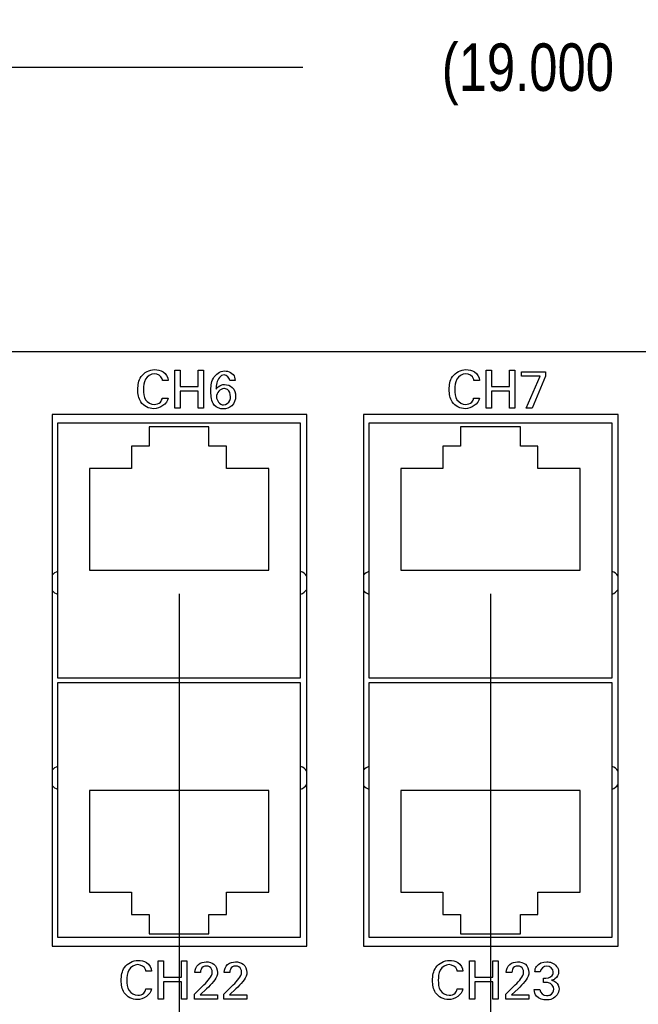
# Model space of a CAD drawing. Header units: inches. Extents: x 0 to 34, y 0 to 22.
# Tile 15 of 54: x 11 to 12.6, y 5.9 to 8.5. Entities that reach past the tile are written whole.
import ezdxf

# ---------------------------------------------------------------- set-up
doc = ezdxf.new("R2010")
doc.units = ezdxf.units.IN
doc.header["$LTSCALE"] = 1.87
doc.header["$MEASUREMENT"] = 0
doc.layers.get('0').update_dxf_attribs({"linetype": 'CONTINUOUS'})
doc.layers.add('02___PRT_ALL_AXES', color=7, linetype='CONTINUOUS')
doc.layers.add('DIMENSIONS', color=7, linetype='CONTINUOUS')
doc.styles.get("Standard").update_dxf_attribs({"font": 'txt', "width": 0.8})
doc.dimstyles.new('DIMSTYLE_1', dxfattribs={"dimtxt": 0.125, "dimasz": 0.18, "dimexe": 0.125, "dimexo": 0.0625, "dimgap": 0.0625, "dimtad": 0, "dimtih": 1, "dimtoh": 1, "dimdec": 3, "dimzin": 4, "dimdsep": 46, "dimtxsty": 'STANDARD', "dimblk": '_FILLED', "dimblk1": '_FILLED', "dimblk2": '_FILLED', "dimcen": 0.09, "dimadec": 0, "dimazin": 0, "dimtp": 0.001, "dimtm": 0.001, "dimtfac": 1, "dimtdec": 3, "dimtofl": 0, "dimtmove": 0, "dimatfit": 3, "dimldrblk": '_FILLED', "dimfxl": 1, "dimtolj": 1, "dimtzin": 4, "dimarcsym": 0})
doc.dimstyles.new('DIMSTYLE_2', dxfattribs={"dimtxt": 0.125, "dimasz": 0.18, "dimexe": 0.125, "dimexo": 0.0625, "dimgap": 0.03125, "dimtad": 0, "dimtih": 1, "dimtoh": 1, "dimdec": 3, "dimzin": 4, "dimdsep": 46, "dimtxsty": 'STANDARD', "dimblk": '_FILLED', "dimblk1": '_FILLED', "dimblk2": '_FILLED', "dimcen": 0.09, "dimadec": 0, "dimazin": 0, "dimtp": 0.001, "dimtm": 0.001, "dimtfac": 1, "dimtdec": 3, "dimtofl": 0, "dimtmove": 0, "dimatfit": 3, "dimldrblk": '_FILLED', "dimfxl": 1, "dimtolj": 1, "dimtzin": 4, "dimarcsym": 0})

# ---------------------------------------------------------------- blocks, each defined once
blk = doc.blocks.new('_FILLED')
at = {"color": 0, "linetype": 'BYBLOCK'}
blk.add_solid([(0, 0), (-1, 0.174), (-1, -0.174)], dxfattribs=at)
blk = doc.blocks.new('*D11')
at = {"layer": 'DIMENSIONS', "color": 2, "linetype": 'CONTINUOUS'}
for p, q in [((3.0744, 6.8026), (3.0744, 8.4801)), ((22.0744, 6.8026), (22.0744, 8.4801)), ((3.0744, 8.3551), (11.6994, 8.3551)), ((22.0744, 8.3551), (13.4494, 8.3551))]:
    blk.add_line(p, q, dxfattribs=at)
at = {"layer": 'DIMENSIONS', "color": 2, "linetype": 'CONTINUOUS', "xscale": 0.18, "yscale": 0.18, "zscale": 0.18, "rotation": 180}
blk.add_blockref('_FILLED', (3.0744, 8.3551), dxfattribs=at)
at = {"layer": 'DIMENSIONS', "color": 2, "linetype": 'CONTINUOUS', "xscale": 0.18, "yscale": 0.18, "zscale": 0.18}
blk.add_blockref('_FILLED', (22.0744, 8.3551), dxfattribs=at)
at = {"layer": 'DIMENSIONS', "color": 2, "linetype": 'CONTINUOUS', "insert": (12.5744, 8.4176), "char_height": 0.125, "width": 1.625, "attachment_point": 2, "line_spacing_factor": 0.9}
blk.add_mtext('(19.000{\\Ftxt.shx;\\W1.000000;\\H0.125000; }[482.6])', dxfattribs=at)
blk = doc.blocks.new('*D23')
at = {"layer": 'DIMENSIONS', "color": 2, "linetype": 'CONTINUOUS'}
blk.add_line((11.3734, 6.9676), (11.3734, 5.1876), dxfattribs=at)
at = {"layer": 'DIMENSIONS', "color": 2, "linetype": 'CONTINUOUS', "insert": (11.3109, 5.1251), "char_height": 0.125, "width": 1.725, "attachment_point": 3, "rotation": 90, "line_spacing_factor": 0.9}
blk.add_mtext('2X 8.299{\\Ftxt.shx;\\W1.000000;\\H0.125000; }[210.79]', dxfattribs=at)
blk = doc.blocks.new('*D24')
at = {"layer": 'DIMENSIONS', "color": 2, "linetype": 'CONTINUOUS'}
blk.add_line((12.1934, 6.9676), (12.1934, 5.1876), dxfattribs=at)
at = {"layer": 'DIMENSIONS', "color": 2, "linetype": 'CONTINUOUS', "insert": (12.1309, 5.1251), "char_height": 0.125, "width": 1.725, "attachment_point": 3, "rotation": 90, "line_spacing_factor": 0.9}
blk.add_mtext('2X 9.119{\\Ftxt.shx;\\W1.000000;\\H0.125000; }[231.62]', dxfattribs=at)
blk = doc.blocks.new('*D25')
at = {"layer": 'DIMENSIONS', "color": 2, "linetype": 'CONTINUOUS'}
blk.add_line((13.4634, 6.9676), (13.4634, 5.1876), dxfattribs=at)
at = {"layer": 'DIMENSIONS', "color": 2, "linetype": 'CONTINUOUS', "insert": (13.4009, 5.1251), "char_height": 0.125, "width": 1.825, "attachment_point": 3, "rotation": 90, "line_spacing_factor": 0.9}
blk.add_mtext('2X 10.389{\\Ftxt.shx;\\W1.000000;\\H0.125000; }[263.88]', dxfattribs=at)
blk = doc.blocks.new('*D26')
at = {"layer": 'DIMENSIONS', "color": 2, "linetype": 'CONTINUOUS'}
blk.add_line((14.2834, 6.9676), (14.2834, 5.1876), dxfattribs=at)
at = {"layer": 'DIMENSIONS', "color": 2, "linetype": 'CONTINUOUS', "insert": (14.2209, 5.1251), "char_height": 0.125, "width": 1.825, "attachment_point": 3, "rotation": 90, "line_spacing_factor": 0.9}
blk.add_mtext('2X 11.209{\\Ftxt.shx;\\W1.000000;\\H0.125000; }[284.71]', dxfattribs=at)
blk = doc.blocks.new('*D27')
at = {"layer": 'DIMENSIONS', "color": 2, "linetype": 'CONTINUOUS'}
blk.add_line((15.1034, 6.9676), (15.1034, 5.1876), dxfattribs=at)
at = {"layer": 'DIMENSIONS', "color": 2, "linetype": 'CONTINUOUS', "insert": (15.0409, 5.1251), "char_height": 0.125, "width": 1.825, "attachment_point": 3, "rotation": 90, "line_spacing_factor": 0.9}
blk.add_mtext('2X 12.029{\\Ftxt.shx;\\W1.000000;\\H0.125000; }[305.54]', dxfattribs=at)
blk = doc.blocks.new('*D28')
at = {"layer": 'DIMENSIONS', "color": 2, "linetype": 'CONTINUOUS'}
blk.add_line((15.9234, 6.9676), (15.9234, 5.1876), dxfattribs=at)
at = {"layer": 'DIMENSIONS', "color": 2, "linetype": 'CONTINUOUS', "insert": (15.8609, 5.1251), "char_height": 0.125, "width": 1.825, "attachment_point": 3, "rotation": 90, "line_spacing_factor": 0.9}
blk.add_mtext('2X 12.849{\\Ftxt.shx;\\W1.000000;\\H0.125000; }[326.36]', dxfattribs=at)
blk = doc.blocks.new('*D29')
at = {"layer": 'DIMENSIONS', "color": 2, "linetype": 'CONTINUOUS'}
blk.add_line((16.7434, 6.9676), (16.7434, 5.1876), dxfattribs=at)
at = {"layer": 'DIMENSIONS', "color": 2, "linetype": 'CONTINUOUS', "insert": (16.6809, 5.1251), "char_height": 0.125, "width": 1.825, "attachment_point": 3, "rotation": 90, "line_spacing_factor": 0.9}
blk.add_mtext('2X 13.669{\\Ftxt.shx;\\W1.000000;\\H0.125000; }[347.19]', dxfattribs=at)
blk = doc.blocks.new('*D30')
at = {"layer": 'DIMENSIONS', "color": 2, "linetype": 'CONTINUOUS'}
blk.add_line((17.5634, 6.9676), (17.5634, 5.1876), dxfattribs=at)
at = {"layer": 'DIMENSIONS', "color": 2, "linetype": 'CONTINUOUS', "insert": (17.5009, 5.1251), "char_height": 0.125, "width": 1.825, "attachment_point": 3, "rotation": 90, "line_spacing_factor": 0.9}
blk.add_mtext('2X 14.489{\\Ftxt.shx;\\W1.000000;\\H0.125000; }[368.02]', dxfattribs=at)
blk = doc.blocks.new('*D31')
at = {"layer": 'DIMENSIONS', "color": 2, "linetype": 'CONTINUOUS'}
blk.add_line((18.3854, 6.9676), (18.3854, 5.1876), dxfattribs=at)
at = {"layer": 'DIMENSIONS', "color": 2, "linetype": 'CONTINUOUS', "insert": (18.3229, 5.1251), "char_height": 0.125, "width": 1.725, "attachment_point": 3, "rotation": 90, "line_spacing_factor": 0.9}
blk.add_mtext('2X 15.311{\\Ftxt.shx;\\W1.000000;\\H0.125000; }[388.9]', dxfattribs=at)
blk = doc.blocks.new('*D32')
at = {"layer": 'DIMENSIONS', "color": 2, "linetype": 'CONTINUOUS'}
blk.add_line((19.2054, 6.9676), (19.2054, 5.1876), dxfattribs=at)
at = {"layer": 'DIMENSIONS', "color": 2, "linetype": 'CONTINUOUS', "insert": (19.1429, 5.1251), "char_height": 0.125, "width": 1.825, "attachment_point": 3, "rotation": 90, "line_spacing_factor": 0.9}
blk.add_mtext('2X 16.131{\\Ftxt.shx;\\W1.000000;\\H0.125000; }[409.73]', dxfattribs=at)
blk = doc.blocks.new('*D35')
at = {"layer": 'DIMENSIONS', "color": 2, "linetype": 'CONTINUOUS'}
blk.add_line((22.0744, 6.0001), (22.0744, 5.1876), dxfattribs=at)
at = {"layer": 'DIMENSIONS', "color": 2, "linetype": 'CONTINUOUS', "insert": (22.0119, 5.1251), "char_height": 0.125, "width": 1.425, "attachment_point": 3, "rotation": 90, "line_spacing_factor": 0.9}
blk.add_mtext('19.000{\\Ftxt.shx;\\W1.000000;\\H0.125000; }[482.6]', dxfattribs=at)

msp = doc.modelspace()

# ---------------------------------------------------------------- linework, layer by layer
at = {"color": 7, "linetype": 'CONTINUOUS'}
for p, q in [((21.8869, 7.6051), (3.2619, 7.6051)), ((11.0394, 7.4401), (11.0394, 6.0401)), ((11.7094, 7.4401), (11.0394, 7.4401)), ((11.7094, 6.0401), (11.7094, 7.4401)), ((11.8594, 7.4401), (11.8594, 6.0401)), ((12.5294, 7.4401), (11.8594, 7.4401)), ((12.5294, 6.0401), (12.5294, 7.4401)), ((11.0533, 7.4171), (11.0533, 6.747)), ((11.6935, 7.4171), (11.0533, 7.4171)), ((11.2947, 7.408), (11.2947, 7.3568)), ((11.4521, 7.408), (11.2947, 7.408)), ((11.4521, 7.3568), (11.4521, 7.408)), ((11.6935, 6.747), (11.6935, 7.4171)), ((11.8733, 7.4171), (11.8733, 6.747)), ((12.5135, 7.4171), (11.8733, 7.4171)), ((12.1147, 7.408), (12.1147, 7.3568)), ((12.2721, 7.408), (12.1147, 7.408)), ((12.2721, 7.3568), (12.2721, 7.408)), ((12.5135, 6.747), (12.5135, 7.4171)), ((11.2484, 7.3568), (11.2484, 7.2978)), ((11.2947, 7.3568), (11.2484, 7.3568)), ((11.4984, 7.3568), (11.4521, 7.3568)), ((11.4984, 7.2978), (11.4984, 7.3568)), ((12.0684, 7.3568), (12.0684, 7.2978)), ((12.1147, 7.3568), (12.0684, 7.3568)), ((12.3184, 7.3568), (12.2721, 7.3568)), ((12.3184, 7.2978), (12.3184, 7.3568)), ((11.1372, 7.2978), (11.1372, 7.0301)), ((11.2484, 7.2978), (11.1372, 7.2978)), ((11.6096, 7.2978), (11.4984, 7.2978)), ((11.6096, 7.0301), (11.6096, 7.2978)), ((11.9572, 7.2978), (11.9572, 7.0301)), ((12.0684, 7.2978), (11.9572, 7.2978)), ((12.4296, 7.2978), (12.3184, 7.2978)), ((12.4296, 7.0301), (12.4296, 7.2978)), ((11.1372, 7.0301), (11.6096, 7.0301)), ((11.9572, 7.0301), (12.4296, 7.0301)), ((11.0533, 6.747), (11.6935, 6.747)), ((11.8733, 6.747), (12.5135, 6.747)), ((11.0533, 6.7333), (11.0533, 6.0632)), ((11.6935, 6.7333), (11.0533, 6.7333)), ((11.6935, 6.0632), (11.6935, 6.7333)), ((11.8733, 6.7333), (11.8733, 6.0632)), ((12.5135, 6.7333), (11.8733, 6.7333)), ((12.5135, 6.0632), (12.5135, 6.7333)), ((11.1372, 6.4502), (11.1372, 6.1825)), ((11.6096, 6.4502), (11.1372, 6.4502)), ((11.6096, 6.1825), (11.6096, 6.4502)), ((11.9572, 6.4502), (11.9572, 6.1825)), ((12.4296, 6.4502), (11.9572, 6.4502)), ((12.4296, 6.1825), (12.4296, 6.4502)), ((11.1372, 6.1825), (11.2484, 6.1825)), ((11.2484, 6.1825), (11.2484, 6.1235)), ((11.4984, 6.1235), (11.4984, 6.1825)), ((11.4984, 6.1825), (11.6096, 6.1825)), ((11.9572, 6.1825), (12.0684, 6.1825)), ((12.0684, 6.1825), (12.0684, 6.1235)), ((12.3184, 6.1825), (12.4296, 6.1825)), ((12.3184, 6.1235), (12.3184, 6.1825)), ((11.2484, 6.1235), (11.2947, 6.1235)), ((11.2947, 6.1235), (11.2947, 6.0723)), ((11.4521, 6.0723), (11.4521, 6.1235)), ((11.4521, 6.1235), (11.4984, 6.1235)), ((12.0684, 6.1235), (12.1147, 6.1235)), ((12.1147, 6.1235), (12.1147, 6.0723)), ((12.2721, 6.1235), (12.3184, 6.1235)), ((12.2721, 6.0723), (12.2721, 6.1235)), ((11.2947, 6.0723), (11.4521, 6.0723)), ((12.1147, 6.0723), (12.2721, 6.0723)), ((11.0533, 6.0632), (11.6935, 6.0632)), ((11.8733, 6.0632), (12.5135, 6.0632)), ((11.0394, 6.0401), (11.7094, 6.0401)), ((11.8594, 6.0401), (12.5294, 6.0401))]:
    msp.add_line(p, q, dxfattribs=at)
at = {"color": 40, "linetype": 'CONTINUOUS'}
for p, q in [((11.3621, 7.4569), (11.3621, 7.5571)), ((11.3621, 7.5571), (11.3759, 7.5571)), ((11.3759, 7.5571), (11.3759, 7.5141)), ((11.4236, 7.5141), (11.4236, 7.5571)), ((11.4236, 7.5571), (11.4374, 7.5571)), ((11.4374, 7.5571), (11.4374, 7.4569)), ((12.1821, 7.4569), (12.1821, 7.5571)), ((12.1821, 7.5571), (12.1959, 7.5571)), ((12.1959, 7.5571), (12.1959, 7.5141)), ((12.2436, 7.5141), (12.2436, 7.5571)), ((12.2436, 7.5571), (12.2574, 7.5571)), ((12.2574, 7.5571), (12.2574, 7.4569)), ((12.275, 7.5414), (12.275, 7.553)), ((12.275, 7.553), (12.3384, 7.553)), ((12.3384, 7.553), (12.3384, 7.5413)), ((11.3447, 7.53), (11.3298, 7.53)), ((11.5209, 7.5302), (11.5066, 7.5302)), ((12.1647, 7.53), (12.1498, 7.53)), ((12.3244, 7.5414), (12.275, 7.5414)), ((12.2875, 7.4569), (12.3244, 7.5414)), ((12.3384, 7.5413), (12.3032, 7.4569)), ((11.3759, 7.5141), (11.4236, 7.5141)), ((11.3759, 7.5021), (11.3759, 7.4569)), ((11.4236, 7.5021), (11.3759, 7.5021)), ((11.4236, 7.4569), (11.4236, 7.5021)), ((12.1959, 7.5141), (12.2436, 7.5141)), ((12.1959, 7.5021), (12.1959, 7.4569)), ((12.2436, 7.5021), (12.1959, 7.5021)), ((12.2436, 7.4569), (12.2436, 7.5021)), ((11.3291, 7.4833), (11.3444, 7.4833)), ((12.1491, 7.4833), (12.1644, 7.4833)), ((11.3759, 7.4569), (11.3621, 7.4569)), ((11.4374, 7.4569), (11.4236, 7.4569)), ((12.1959, 7.4569), (12.1821, 7.4569)), ((12.2574, 7.4569), (12.2436, 7.4569)), ((12.3032, 7.4569), (12.2875, 7.4569)), ((11.3184, 5.9007), (11.3184, 6.0009)), ((11.3184, 6.0009), (11.3322, 6.0009)), ((11.3322, 6.0009), (11.3322, 5.9579)), ((11.3799, 5.9579), (11.3799, 6.0009)), ((11.3799, 6.0009), (11.3937, 6.0009)), ((11.3937, 6.0009), (11.3937, 5.9007)), ((12.1384, 6.0009), (12.1522, 6.0009)), ((12.1384, 5.9007), (12.1384, 6.0009)), ((12.1522, 6.0009), (12.1522, 5.9579)), ((12.1999, 6.0009), (12.2137, 6.0009)), ((12.1999, 5.9579), (12.1999, 6.0009)), ((12.2137, 6.0009), (12.2137, 5.9007)), ((11.301, 5.9739), (11.2861, 5.9739)), ((11.4297, 5.9705), (11.4152, 5.9705)), ((11.507, 5.9705), (11.4924, 5.9705)), ((12.121, 5.9739), (12.1061, 5.9739)), ((12.2498, 5.9705), (12.2352, 5.9705)), ((12.3245, 5.9723), (12.3104, 5.9723)), ((11.3322, 5.9579), (11.3799, 5.9579)), ((11.3322, 5.946), (11.3322, 5.9007)), ((11.3799, 5.946), (11.3322, 5.946)), ((11.3799, 5.9007), (11.3799, 5.946)), ((12.1522, 5.9579), (12.1999, 5.9579)), ((12.1999, 5.946), (12.1522, 5.946)), ((12.1522, 5.946), (12.1522, 5.9007)), ((12.1999, 5.9007), (12.1999, 5.946)), ((12.3332, 5.9444), (12.3332, 5.9557)), ((11.2854, 5.9271), (11.3007, 5.9271)), ((11.4138, 5.9134), (11.4389, 5.9381)), ((11.4138, 5.9007), (11.4138, 5.9134)), ((11.446, 5.9276), (11.4292, 5.9117)), ((11.491, 5.9134), (11.5161, 5.9381)), ((11.491, 5.9007), (11.491, 5.9134)), ((11.5232, 5.9276), (11.5064, 5.9117)), ((12.1054, 5.9271), (12.1207, 5.9271)), ((12.2338, 5.9134), (12.2589, 5.9381)), ((12.2338, 5.9007), (12.2338, 5.9134)), ((12.266, 5.9276), (12.2492, 5.9117)), ((12.3089, 5.9254), (12.3236, 5.9254)), ((11.3322, 5.9007), (11.3184, 5.9007)), ((11.3937, 5.9007), (11.3799, 5.9007)), ((11.4748, 5.9007), (11.4138, 5.9007)), ((11.4292, 5.9117), (11.4748, 5.9117)), ((11.4748, 5.9117), (11.4748, 5.9007)), ((11.5521, 5.9007), (11.491, 5.9007)), ((11.5064, 5.9117), (11.5521, 5.9117)), ((11.5521, 5.9117), (11.5521, 5.9007)), ((12.1522, 5.9007), (12.1384, 5.9007)), ((12.2137, 5.9007), (12.1999, 5.9007)), ((12.2949, 5.9007), (12.2338, 5.9007)), ((12.2492, 5.9117), (12.2949, 5.9117)), ((12.2949, 5.9117), (12.2949, 5.9007))]:
    msp.add_line(p, q, dxfattribs=at)
for points, knots in [([(11.2648, 7.5059), (11.2648, 7.5177), (11.2685, 7.5446), (11.2954, 7.5585), (11.3087, 7.5585)], [0, 0, 0, 0, 0.469743, 1, 1, 1, 1]), ([(11.3082, 7.5474), (11.299, 7.5474), (11.2804, 7.5346), (11.2797, 7.5152), (11.2797, 7.506)], [0, 0, 0, 0, 0.499799, 1, 1, 1, 1]), ([(11.3298, 7.53), (11.3296, 7.5315), (11.328, 7.541), (11.3163, 7.5474), (11.3082, 7.5474)], [0, 0, 0, 0, 0.148074, 1, 1, 1, 1]), ([(11.3087, 7.5585), (11.3165, 7.5585), (11.3341, 7.5558), (11.344, 7.5388), (11.3447, 7.53)], [0, 0, 0, 0, 0.469019, 1, 1, 1, 1]), ([(11.4572, 7.5006), (11.4572, 7.5125), (11.4578, 7.5372), (11.4811, 7.5549), (11.4927, 7.5549)], [0, 0, 0, 0, 0.504311, 1, 1, 1, 1]), ([(11.4927, 7.5549), (11.4956, 7.5549), (11.504, 7.5541), (11.512, 7.5498), (11.5158, 7.5457)], [0, 0, 0, 0, 0.336858, 1, 1, 1, 1]), ([(12.0848, 7.5059), (12.0848, 7.5177), (12.0885, 7.5446), (12.1154, 7.5585), (12.1287, 7.5585)], [0, 0, 0, 0, 0.469777, 1, 1, 1, 1]), ([(12.1282, 7.5474), (12.119, 7.5474), (12.1004, 7.5346), (12.0997, 7.5152), (12.0997, 7.506)], [0, 0, 0, 0, 0.499794, 1, 1, 1, 1]), ([(12.1498, 7.53), (12.1496, 7.5315), (12.148, 7.541), (12.1363, 7.5474), (12.1282, 7.5474)], [0, 0, 0, 0, 0.148134, 1, 1, 1, 1]), ([(12.1287, 7.5585), (12.1365, 7.5585), (12.1541, 7.5558), (12.164, 7.5388), (12.1647, 7.53)], [0, 0, 0, 0, 0.469134, 1, 1, 1, 1]), ([(11.492, 7.5445), (11.4826, 7.5445), (11.4712, 7.5269), (11.4711, 7.5126), (11.4708, 7.507)], [0, 0, 0, 0, 0.629549, 1, 1, 1, 1]), ([(11.3069, 7.4554), (11.294, 7.4554), (11.2679, 7.4688), (11.2648, 7.4947), (11.2648, 7.5059)], [0, 0, 0, 0, 0.536121, 1, 1, 1, 1]), ([(11.2797, 7.506), (11.2797, 7.4969), (11.2805, 7.4775), (11.2994, 7.4667), (11.308, 7.4667)], [0, 0, 0, 0, 0.512274, 1, 1, 1, 1]), ([(11.4708, 7.507), (11.4741, 7.5118), (11.4812, 7.5183), (11.4901, 7.5192), (11.4932, 7.5192)], [0, 0, 0, 0, 0.655621, 1, 1, 1, 1]), ([(11.5088, 7.4872), (11.5088, 7.4941), (11.5051, 7.5065), (11.4942, 7.5085), (11.4909, 7.5085)], [0, 0, 0, 0, 0.678695, 1, 1, 1, 1]), ([(11.4932, 7.5192), (11.5004, 7.5192), (11.5171, 7.5137), (11.5222, 7.4966), (11.5222, 7.4884)], [0, 0, 0, 0, 0.4697, 1, 1, 1, 1]), ([(12.1269, 7.4554), (12.114, 7.4554), (12.0879, 7.4688), (12.0848, 7.4947), (12.0848, 7.5059)], [0, 0, 0, 0, 0.536086, 1, 1, 1, 1]), ([(12.0997, 7.506), (12.0997, 7.4969), (12.1005, 7.4775), (12.1194, 7.4667), (12.128, 7.4667)], [0, 0, 0, 0, 0.512265, 1, 1, 1, 1]), ([(11.5222, 7.4884), (11.5222, 7.4794), (11.5159, 7.4609), (11.4977, 7.4548), (11.4897, 7.4548)], [0, 0, 0, 0, 0.53081, 1, 1, 1, 1]), ([(11.4902, 7.4654), (11.4971, 7.4654), (11.5079, 7.4733), (11.5088, 7.4838), (11.5088, 7.4872)], [0, 0, 0, 0, 0.669653, 1, 1, 1, 1]), ([(11.2211, 5.9497), (11.2211, 5.9615), (11.2248, 5.9885), (11.2517, 6.0023), (11.265, 6.0023)], [0, 0, 0, 0, 0.469744, 1, 1, 1, 1]), ([(11.2645, 5.9912), (11.2553, 5.9912), (11.2367, 5.9784), (11.236, 5.959), (11.236, 5.9499)], [0, 0, 0, 0, 0.499798, 1, 1, 1, 1]), ([(11.2861, 5.9739), (11.2859, 5.9753), (11.2843, 5.9849), (11.2726, 5.9912), (11.2645, 5.9912)], [0, 0, 0, 0, 0.148075, 1, 1, 1, 1]), ([(11.265, 6.0023), (11.2728, 6.0023), (11.2904, 5.9996), (11.3003, 5.9826), (11.301, 5.9739)], [0, 0, 0, 0, 0.469031, 1, 1, 1, 1]), ([(11.4449, 5.9986), (11.452, 5.9986), (11.4684, 5.995), (11.4746, 5.9784), (11.4746, 5.9705)], [0, 0, 0, 0, 0.474269, 1, 1, 1, 1]), ([(11.5221, 5.9986), (11.5292, 5.9986), (11.5456, 5.995), (11.5518, 5.9784), (11.5518, 5.9705)], [0, 0, 0, 0, 0.474184, 1, 1, 1, 1]), ([(12.0411, 5.9497), (12.0411, 5.9615), (12.0448, 5.9885), (12.0717, 6.0023), (12.085, 6.0023)], [0, 0, 0, 0, 0.469778, 1, 1, 1, 1]), ([(12.0845, 5.9912), (12.0753, 5.9912), (12.0567, 5.9784), (12.056, 5.959), (12.056, 5.9499)], [0, 0, 0, 0, 0.499793, 1, 1, 1, 1]), ([(12.1061, 5.9739), (12.1059, 5.9753), (12.1043, 5.9849), (12.0926, 5.9912), (12.0845, 5.9912)], [0, 0, 0, 0, 0.148135, 1, 1, 1, 1]), ([(12.085, 6.0023), (12.0928, 6.0023), (12.1104, 5.9996), (12.1203, 5.9826), (12.121, 5.9739)], [0, 0, 0, 0, 0.469142, 1, 1, 1, 1]), ([(12.2649, 5.9986), (12.272, 5.9986), (12.2884, 5.995), (12.2946, 5.9784), (12.2946, 5.9705)], [0, 0, 0, 0, 0.474256, 1, 1, 1, 1]), ([(12.3104, 5.9723), (12.3106, 5.9773), (12.3142, 5.9928), (12.3317, 5.9986), (12.3415, 5.9986)], [0, 0, 0, 0, 0.332948, 1, 1, 1, 1]), ([(12.3415, 5.9986), (12.3462, 5.9986), (12.3608, 5.9973), (12.3729, 5.9825), (12.3729, 5.9726)], [0, 0, 0, 0, 0.319815, 1, 1, 1, 1]), ([(11.4454, 5.9873), (11.4424, 5.9873), (11.4332, 5.986), (11.4297, 5.9759), (11.4297, 5.9705)], [0, 0, 0, 0, 0.362909, 1, 1, 1, 1]), ([(11.4608, 5.9717), (11.4608, 5.9769), (11.4567, 5.9862), (11.4482, 5.9873), (11.4454, 5.9873)], [0, 0, 0, 0, 0.650823, 1, 1, 1, 1]), ([(11.4746, 5.9705), (11.4746, 5.969), (11.4744, 5.9601), (11.4683, 5.9523), (11.4638, 5.9465)], [0, 0, 0, 0, 0.167801, 1, 1, 1, 1]), ([(11.5226, 5.9873), (11.5196, 5.9873), (11.5104, 5.986), (11.507, 5.9759), (11.507, 5.9705)], [0, 0, 0, 0, 0.362908, 1, 1, 1, 1]), ([(11.5381, 5.9717), (11.5381, 5.9769), (11.534, 5.9862), (11.5254, 5.9873), (11.5226, 5.9873)], [0, 0, 0, 0, 0.650612, 1, 1, 1, 1]), ([(11.5518, 5.9705), (11.5518, 5.969), (11.5516, 5.9601), (11.5456, 5.9523), (11.541, 5.9465)], [0, 0, 0, 0, 0.167813, 1, 1, 1, 1]), ([(12.2654, 5.9873), (12.2624, 5.9873), (12.2532, 5.986), (12.2498, 5.9759), (12.2498, 5.9705)], [0, 0, 0, 0, 0.362926, 1, 1, 1, 1]), ([(12.2808, 5.9717), (12.2808, 5.9769), (12.2767, 5.9862), (12.2682, 5.9873), (12.2654, 5.9873)], [0, 0, 0, 0, 0.650806, 1, 1, 1, 1]), ([(12.2946, 5.9705), (12.2946, 5.969), (12.2944, 5.9601), (12.2883, 5.9523), (12.2838, 5.9465)], [0, 0, 0, 0, 0.167809, 1, 1, 1, 1]), ([(12.3332, 5.9557), (12.3412, 5.955), (12.3559, 5.9571), (12.3589, 5.9691), (12.3589, 5.9723)], [0, 0, 0, 0, 0.714496, 1, 1, 1, 1]), ([(12.3729, 5.9726), (12.3729, 5.9655), (12.367, 5.9543), (12.357, 5.9507), (12.3538, 5.95)], [0, 0, 0, 0, 0.679526, 1, 1, 1, 1]), ([(11.2632, 5.8992), (11.2503, 5.8992), (11.2242, 5.9126), (11.2211, 5.9386), (11.2211, 5.9497)], [0, 0, 0, 0, 0.536132, 1, 1, 1, 1]), ([(11.236, 5.9499), (11.236, 5.9408), (11.2368, 5.9213), (11.2557, 5.9106), (11.2643, 5.9106)], [0, 0, 0, 0, 0.512281, 1, 1, 1, 1]), ([(12.0832, 5.8992), (12.0703, 5.8992), (12.0442, 5.9126), (12.0411, 5.9386), (12.0411, 5.9497)], [0, 0, 0, 0, 0.536091, 1, 1, 1, 1]), ([(12.056, 5.9499), (12.056, 5.9408), (12.0568, 5.9213), (12.0757, 5.9106), (12.0843, 5.9106)], [0, 0, 0, 0, 0.512276, 1, 1, 1, 1]), ([(12.3538, 5.95), (12.358, 5.9494), (12.3692, 5.9458), (12.3743, 5.9336), (12.3743, 5.9267)], [0, 0, 0, 0, 0.381774, 1, 1, 1, 1]), ([(12.3743, 5.9267), (12.3743, 5.9161), (12.3616, 5.9001), (12.3459, 5.8984), (12.341, 5.8984)], [0, 0, 0, 0, 0.68195, 1, 1, 1, 1]), ([(12.3413, 5.9097), (12.3442, 5.9097), (12.3536, 5.9106), (12.3604, 5.9205), (12.3604, 5.9268)], [0, 0, 0, 0, 0.31891, 1, 1, 1, 1])]:
    msp.add_open_spline(points, degree=3, knots=knots, dxfattribs=at)
for points in [[(11.5066, 7.5302), (11.5065, 7.537), (11.4989, 7.5445), (11.492, 7.5445)], [(11.5158, 7.5457), (11.5193, 7.5416), (11.5207, 7.5356), (11.5209, 7.5302)], [(11.466, 7.4652), (11.4587, 7.4749), (11.4572, 7.4885), (11.4572, 7.5006)], [(11.4909, 7.5085), (11.4813, 7.5085), (11.4718, 7.4966), (11.4718, 7.487)], [(11.3444, 7.4833), (11.3428, 7.4678), (11.3225, 7.4554), (11.3069, 7.4554)], [(11.308, 7.4667), (11.3138, 7.4667), (11.3202, 7.4686), (11.3243, 7.4727)], [(11.3243, 7.4727), (11.3269, 7.4756), (11.3284, 7.4795), (11.3291, 7.4833)], [(11.4718, 7.487), (11.4718, 7.4775), (11.4807, 7.4654), (11.4902, 7.4654)], [(12.1644, 7.4833), (12.1627, 7.4678), (12.1425, 7.4554), (12.1269, 7.4554)], [(12.128, 7.4667), (12.1338, 7.4667), (12.1402, 7.4686), (12.1443, 7.4727)], [(12.1443, 7.4727), (12.1469, 7.4756), (12.1485, 7.4795), (12.1491, 7.4833)], [(11.4897, 7.4548), (11.481, 7.4548), (11.4712, 7.4584), (11.466, 7.4652)], [(11.4152, 5.9705), (11.4154, 5.9782), (11.4183, 5.9866), (11.4241, 5.9916)], [(11.4241, 5.9916), (11.4296, 5.9964), (11.4376, 5.9986), (11.4449, 5.9986)], [(11.4924, 5.9705), (11.4926, 5.9782), (11.4955, 5.9866), (11.5013, 5.9916)], [(11.5013, 5.9916), (11.5068, 5.9964), (11.5148, 5.9986), (11.5221, 5.9986)], [(12.2352, 5.9705), (12.2354, 5.9782), (12.2383, 5.9866), (12.2441, 5.9916)], [(12.2441, 5.9916), (12.2496, 5.9964), (12.2576, 5.9986), (12.2649, 5.9986)], [(11.4538, 5.9546), (11.4574, 5.9596), (11.4608, 5.9655), (11.4608, 5.9717)], [(11.531, 5.9546), (11.5346, 5.9596), (11.5381, 5.9655), (11.5381, 5.9717)], [(12.2738, 5.9546), (12.2774, 5.9596), (12.2808, 5.9655), (12.2808, 5.9717)], [(12.342, 5.9875), (12.3342, 5.9875), (12.3253, 5.98), (12.3245, 5.9723)], [(12.3589, 5.9723), (12.3589, 5.9799), (12.3495, 5.9875), (12.342, 5.9875)], [(11.4389, 5.9381), (11.4442, 5.9432), (11.4494, 5.9486), (11.4538, 5.9546)], [(11.4638, 5.9465), (11.4584, 5.9398), (11.4521, 5.9338), (11.446, 5.9276)], [(11.5161, 5.9381), (11.5214, 5.9432), (11.5266, 5.9486), (11.531, 5.9546)], [(11.541, 5.9465), (11.5356, 5.9398), (11.5293, 5.9338), (11.5232, 5.9276)], [(12.2589, 5.9381), (12.2642, 5.9432), (12.2694, 5.9486), (12.2738, 5.9546)], [(12.2838, 5.9465), (12.2784, 5.9398), (12.2721, 5.9337), (12.266, 5.9276)], [(12.3465, 5.9437), (12.3422, 5.9446), (12.3377, 5.9446), (12.3332, 5.9444)], [(12.3604, 5.9268), (12.3604, 5.9341), (12.3537, 5.9422), (12.3465, 5.9437)], [(11.3007, 5.9271), (11.2991, 5.9116), (11.2788, 5.8992), (11.2632, 5.8992)], [(11.2643, 5.9106), (11.2701, 5.9106), (11.2765, 5.9124), (11.2806, 5.9165)], [(11.2806, 5.9165), (11.2832, 5.9194), (11.2847, 5.9233), (11.2854, 5.9271)], [(12.1207, 5.9271), (12.119, 5.9116), (12.0988, 5.8992), (12.0832, 5.8992)], [(12.0843, 5.9106), (12.0901, 5.9106), (12.0965, 5.9124), (12.1006, 5.9165)], [(12.1006, 5.9165), (12.1032, 5.9194), (12.1048, 5.9233), (12.1054, 5.9271)], [(12.3146, 5.9084), (12.3106, 5.9128), (12.3091, 5.9194), (12.3089, 5.9254)], [(12.3236, 5.9254), (12.3235, 5.9176), (12.3334, 5.9097), (12.3413, 5.9097)], [(12.341, 5.8984), (12.3316, 5.8984), (12.3207, 5.9012), (12.3146, 5.9084)]]:
    msp.add_open_spline(points, degree=3, dxfattribs=at)
at = {"layer": '02___PRT_ALL_AXES', "color": 7, "linetype": 'CONTINUOUS'}
for centre, start, end in [((11.0634, 6.997), 108.5873, 139.8549), ((11.6834, 6.997), 33.8755, 71.4127), ((11.8834, 6.997), 108.5873, 139.8549), ((12.5034, 6.997), 33.8755, 71.4127), ((11.0634, 6.997), 220.1451, 251.4127), ((11.6834, 6.997), 288.5873, 326.1245), ((11.8834, 6.997), 220.1451, 251.4127), ((12.5034, 6.997), 288.5873, 326.1245), ((11.0634, 6.4833), 108.5873, 139.8549), ((11.6834, 6.4833), 33.8755, 71.4127), ((11.8834, 6.4833), 108.5873, 139.8549), ((12.5034, 6.4833), 33.8755, 71.4127), ((11.0634, 6.4833), 220.1451, 251.4127), ((11.6834, 6.4833), 288.5873, 326.1245), ((11.8834, 6.4833), 220.1451, 251.4127), ((12.5034, 6.4833), 288.5873, 326.1245)]:
    msp.add_arc(centre, 0.0315, start, end, dxfattribs=at)

# ---------------------------------------------------------------- dimensions: what is measured, and where the dimension line sits
at = {"layer": 'DIMENSIONS', "color": 2, "linetype": 'CONTINUOUS'}
dim = msp.add_linear_dim(base=(22.0744, 8.3551), p1=(3.0744, 6.7401), p2=(22.0744, 6.7401), text='(<>)', dimstyle='DIMSTYLE_1', dxfattribs=at)
dim.commit()
dim.dimension.update_dxf_attribs({"geometry": '*D11', "text_midpoint": (12.5744, 8.3551), "dimtype": 160})
for feature_location, picture, middle in [((11.3734, 6.9676), '*D23', (11.3734, 4.2626)), ((12.1934, 6.9676), '*D24', (12.1934, 4.2626)), ((13.4634, 6.9676), '*D25', (13.4634, 4.2126)), ((14.2834, 6.9676), '*D26', (14.2834, 4.2126)), ((15.1034, 6.9676), '*D27', (15.1034, 4.2126)), ((15.9234, 6.9676), '*D28', (15.9234, 4.2126)), ((16.7434, 6.9676), '*D29', (16.7434, 4.2126)), ((17.5634, 6.9676), '*D30', (17.5634, 4.2126)), ((18.3854, 6.9676), '*D31', (18.3854, 4.2626)), ((19.2054, 6.9676), '*D32', (19.2054, 4.2126))]:
    dim = msp.add_ordinate_dim(feature_location=feature_location, offset=(0, -1.7799), dtype=1, origin=(3.0744, 7.0301), text='2X <>', dimstyle='DIMSTYLE_2', dxfattribs=at)
    dim.commit()
    dim.dimension.update_dxf_attribs({"geometry": picture, "text_midpoint": middle})
dim = msp.add_ordinate_dim(feature_location=(22.0744, 6.0001), offset=(0, -0.8125), dtype=1, origin=(3.0744, 6.0626), dimstyle='DIMSTYLE_2', dxfattribs=at)
dim.commit()
dim.dimension.update_dxf_attribs({"geometry": '*D35', "text_midpoint": (22.0744, 4.4126)})

doc.saveas('drawing.dxf')
